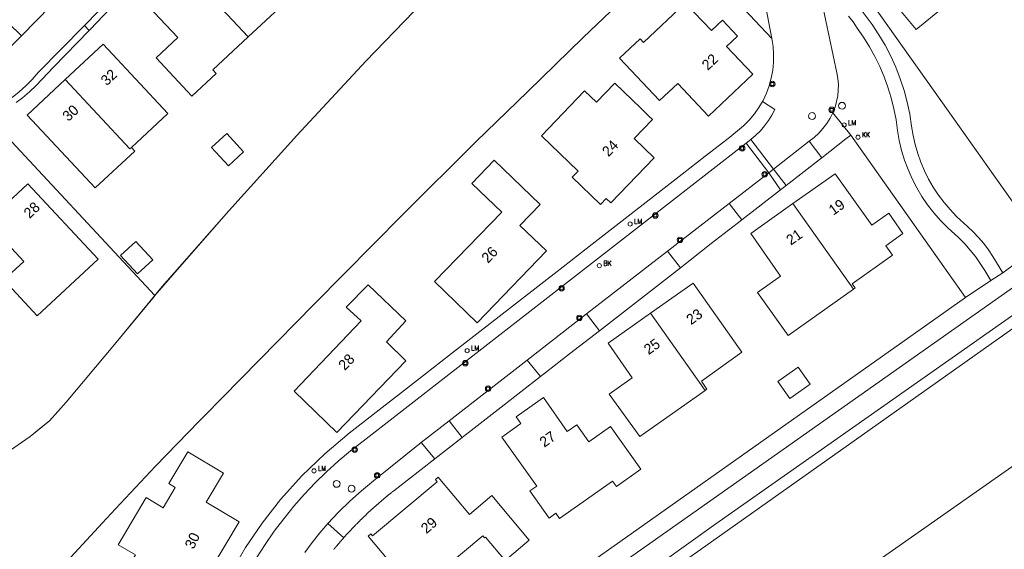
# Model space of a CAD drawing. Header units: metres. Extents: x 138165 to 154469, y 480134 to 494189.
# Tile 227 of 256: x 147852 to 147970, y 485210 to 485274. Entities that reach past the tile are written whole.
import ezdxf

# ---------------------------------------------------------------- set-up
doc = ezdxf.new("R2010")
doc.units = ezdxf.units.M
doc.header["$LTSCALE"] = 0.001
doc.header["$MEASUREMENT"] = 0
for name, color, linetype, lineweight in [('Level 5', 7, 'Continuous', 0), ('TOP-L-topo objecten punt', 7, 'Continuous', 0), ('TOP-L-topo objecten vlak', 7, 'Continuous', 0), ('TOP-L-water beschoeiing', 7, 'Continuous', 0), ('TOP-T-topo huisnummering naamgeving', 7, 'Continuous', 0)]:
    doc.layers.add(name, color=color, linetype=linetype, lineweight=lineweight)
doc.styles.add('Style-INTL_ISO', font='INTL_ISO.shx')
doc.styles.add('Style-STANDARD', font='STANDARD.shx')

# ---------------------------------------------------------------- blocks, each defined once
blk = doc.blocks.new('39')
at = {"layer": 'TOP-L-topo objecten punt', "color": 7, "linetype": 'Continuous', "lineweight": 0}
for p, q in [((0.0175, 0.0175), (-0.0175, 0.0175)), ((-0.0175, 0.0175), (-0.0175, -0.0175)), ((0.0175, 0.0175), (0.0175, -0.0175)), ((0.0175, -0.0175), (-0.0175, -0.0175))]:
    blk.add_line(p, q, dxfattribs=at)
blk.add_circle((0, 0), 0.0332, dxfattribs=at)
blk = doc.blocks.new('*U13')
at = {"layer": 'Level 5', "color": 7, "linetype": 'Continuous', "lineweight": 0}
blk.add_circle((0, 0), 0.0415, dxfattribs=at)
blk = doc.blocks.new('150')
at = {"layer": 'Level 5', "color": 7, "linetype": 'Continuous', "lineweight": 0}
blk.add_blockref('*U13', (0, 0), dxfattribs=at)
blk = doc.blocks.new('72')
at = {"layer": 'TOP-L-topo objecten punt', "color": 7, "linetype": 'Continuous', "lineweight": 0}
blk.add_circle((0, 0), 0.025, dxfattribs=at)
at = {"layer": 'TOP-L-topo objecten punt', "color": 7, "linetype": 'Continuous', "lineweight": 0, "style": 'Style-STANDARD'}
blk.add_text('BK', height=0.06, dxfattribs=at).set_placement((0.0483, 0))
blk = doc.blocks.new('16')
at = {"layer": 'TOP-L-topo objecten punt', "color": 7, "linetype": 'Continuous', "lineweight": 0}
blk.add_circle((0, 0), 0.025, dxfattribs=at)
at = {"layer": 'TOP-L-topo objecten punt', "color": 7, "linetype": 'Continuous', "lineweight": 0, "style": 'Style-STANDARD'}
blk.add_text('LM', height=0.06, dxfattribs=at).set_placement((0.0483, 0))
blk = doc.blocks.new('119')
at = {"layer": 'TOP-L-topo objecten punt', "color": 7, "linetype": 'Continuous', "lineweight": 0}
blk.add_circle((0, 0), 0.025, dxfattribs=at)
at = {"layer": 'TOP-L-topo objecten punt', "color": 7, "linetype": 'Continuous', "lineweight": 0, "style": 'Style-STANDARD'}
blk.add_text('KK', height=0.06, dxfattribs=at).set_placement((0.0483, 0))

msp = doc.modelspace()

# ---------------------------------------------------------------- linework, layer by layer
at = {"layer": 'TOP-L-topo objecten vlak', "flags": 128}
for points in [[(147768.4, 485093.45), (147813.92, 485125.57), (147897.4, 485184.4), (147974.52, 485238.99), (148051.81, 485293.78), (148053.47, 485295.29), (148061.19, 485300.68)], [(147921.52, 485297.3), (147921.11, 485296.84), (147919.44, 485295.24), (147919.33, 485295.14), (147917.42, 485293.3), (147910.21, 485286.2), (147905.91, 485281.85), (147893.17, 485268.65), (147884.89, 485259.7), (147876.7, 485250.64), (147871.03, 485244.17), (147869.96, 485242.93), (147867.82, 485240.44)], [(147946.28, 485287.62), (147943.45, 485285.16), (147942.9, 485284.55), (147942.4, 485283.89), (147941.97, 485283.19), (147941.59, 485282.46), (147941.28, 485281.69), (147941.04, 485280.9), (147940.87, 485280.09), (147940.77, 485279.27), (147940.74, 485278.45), (147940.79, 485277.63), (147940.9, 485276.81), (147941.09, 485276.01), (147941.97, 485271.37)], [(147851.79, 485271.68), (147864.05, 485284.28)], [(147962.81, 485279.2), (147958.56, 485284.35), (147958.68, 485284.45), (147958.48, 485284.7), (147953.3, 485280.44), (147953.51, 485280.19), (147953.62, 485280.28), (147956.98, 485276.21), (147956.52, 485275.83), (147959.31, 485272.43), (147964.72, 485276.88), (147962.81, 485279.2)], [(147838.35, 485190.38), (147839.49, 485191), (147842.48, 485192.95), (147845.08, 485195.37), (147850.68, 485201.32), (147856.18, 485207.33), (147856.27, 485207.42), (147861.52, 485213.1), (147863.08, 485214.78), (147867.87, 485219.91), (147873.15, 485225.34), (147873.69, 485225.89), (147886.99, 485239.47), (147897.6, 485250.19), (147906.41, 485258.92), (147912.65, 485264.98), (147919.31, 485271.48), (147930.78, 485282.45)], [(147941.97, 485271.37), (147931.32, 485282.7), (147930.78, 485282.45)], [(147949.56, 485281.92), (147963.18, 485262.65), (147972.02, 485250.16)], [(147870.85, 485280.32), (147866.28, 485276.07), (147870.56, 485271.47), (147867.96, 485269.05), (147872.26, 485264.43), (147875.19, 485267.16), (147874.79, 485267.6), (147879.02, 485271.55)], [(147870.85, 485280.32), (147879.02, 485271.55)], [(147879.02, 485271.55), (147883.26, 485275.5), (147883.67, 485275.06), (147886.75, 485277.93), (147886.26, 485278.45)], [(147864.42, 485278.18), (147859.34, 485272.91)], [(147859.9, 485272.33), (147860.02, 485272.45), (147862.45, 485274.97), (147864.88, 485277.49), (147864.97, 485277.58)], [(147949.33, 485262.44), (147949.58, 485263.09), (147949.77, 485263.77), (147949.9, 485264.46), (147949.97, 485265.15), (147949.98, 485265.85), (147949.92, 485266.55), (147949.81, 485267.24), (147948.02, 485275.58), (147947.85, 485276.93)], [(147934.72, 485272.31), (147931.57, 485275.63), (147926.55, 485270.88), (147926.14, 485271.32), (147923.68, 485268.98), (147928.49, 485263.9), (147930.67, 485265.97), (147934.38, 485262.04), (147939.68, 485267.07), (147936.54, 485270.39), (147937.85, 485271.64), (147936.04, 485273.55), (147934.72, 485272.31)], [(147969.75, 485243.16), (147968.54, 485245.16), (147968.02, 485245.95), (147967.45, 485246.7), (147966.84, 485247.42), (147966.2, 485248.11), (147965.51, 485248.76), (147964.18, 485249.97), (147963.41, 485250.78), (147962.68, 485251.64), (147962.01, 485252.53), (147961.39, 485253.47), (147960.83, 485254.44), (147960.33, 485255.44), (147959.89, 485256.47), (147959.52, 485257.53), (147959.21, 485258.6), (147958.96, 485259.7), (147958.78, 485260.8), (147958.56, 485262.26), (147958.25, 485263.7), (147957.87, 485265.12), (147957.42, 485266.52), (147956.88, 485267.9), (147956.28, 485269.24), (147955.6, 485270.55), (147954.86, 485271.82), (147954.05, 485273.05), (147952.35, 485275.31)], [(147951.21, 485274.06), (147951.74, 485273.35), (147952.22, 485272.6), (147953, 485271.51), (147953.71, 485270.37), (147954.37, 485269.2), (147954.96, 485268), (147955.48, 485266.76), (147955.94, 485265.5), (147956.34, 485264.22), (147956.66, 485262.92), (147956.91, 485261.6), (147957.1, 485260.28), (147957.3, 485259.08), (147957.58, 485257.9), (147957.93, 485256.73), (147958.35, 485255.6), (147958.84, 485254.48), (147959.4, 485253.41), (147960.02, 485252.36), (147960.7, 485251.36), (147961.45, 485250.4), (147962.25, 485249.49), (147963.1, 485248.62), (147964.47, 485247.37), (147965.17, 485246.66), (147965.84, 485245.91), (147966.46, 485245.13), (147967.04, 485244.31), (147967.58, 485243.47), (147968.3, 485242.27)], [(147850.16, 485273.26), (147851.79, 485271.68)], [(147850.66, 485264.27), (147851.5, 485264.95), (147852.31, 485265.68), (147853.06, 485266.45), (147853.77, 485267.27), (147859.34, 485272.91)], [(147859.34, 485272.91), (147859.9, 485272.33)], [(147851.79, 485271.68), (147849.06, 485269.01), (147848.41, 485268.42), (147847.72, 485267.89), (147846.98, 485267.42), (147846.2, 485267.02), (147845.4, 485266.68), (147844.57, 485266.41), (147843.71, 485266.21), (147842.85, 485266.08), (147841.97, 485266.03), (147841.1, 485266.05), (147840.23, 485266.14), (147839.37, 485266.31)], [(147859.9, 485272.33), (147855.63, 485267.9), (147853.52, 485265.71), (147852.74, 485264.95), (147851.91, 485264.24), (147851.15, 485263.68)], [(147941.97, 485271.37), (147942.12, 485270.42), (147942.19, 485269.46), (147942.18, 485268.5), (147942.09, 485267.55), (147941.91, 485266.6), (147941.66, 485265.68), (147941.32, 485264.78), (147940.92, 485263.91), (147940.84, 485263.77)], [(147864.98, 485258.27), (147869.35, 485262.34), (147861.58, 485270.67), (147857.02, 485266.42)], [(147857.02, 485266.42), (147852.45, 485262.16), (147860.62, 485253.39), (147865.39, 485257.83), (147864.98, 485258.27)], [(147857.02, 485266.42), (147864.78, 485258.08), (147864.98, 485258.27)], [(147927.17, 485262.08), (147926.22, 485262.99), (147923.1, 485265.99), (147920.88, 485263.69), (147919.47, 485265.05), (147914.27, 485259.65), (147918.69, 485255.39), (147917.99, 485254.67), (147921.38, 485251.41), (147922.07, 485252.13), (147922.62, 485251.6), (147927.82, 485257), (147925.42, 485259.32), (147927.64, 485261.62), (147927.17, 485262.08)], [(147940.84, 485263.77), (147940.43, 485263.07), (147939.88, 485262.29), (147939.27, 485261.55), (147938.59, 485260.87), (147937.86, 485260.24), (147936.72, 485259.35), (147933.96, 485257.2), (147931.2, 485255.05), (147919.66, 485246.07), (147916.9, 485243.92), (147903.11, 485233.18), (147900.35, 485231.03), (147891.17, 485223.88), (147888.24, 485221.42), (147885.49, 485218.77), (147882.93, 485215.92), (147880.72, 485213.09), (147878.71, 485210.13), (147876.89, 485207.03)], [(147940.84, 485263.77), (147942.35, 485262.84), (147941.98, 485262.15), (147941.57, 485261.49), (147941.11, 485260.86), (147940.61, 485260.27), (147940.06, 485259.72), (147939.47, 485259.22)], [(147867.82, 485240.44), (147847.86, 485261.87)], [(147946.46, 485259), (147947.05, 485259.46), (147947.61, 485259.97), (147948.12, 485260.53), (147948.58, 485261.13), (147948.98, 485261.77), (147949.33, 485262.44)], [(147951.46, 485259.75), (147949.33, 485262.44)], [(147878.48, 485257.75), (147876.44, 485259.95), (147874.61, 485258.24), (147876.65, 485256.05), (147878.48, 485257.75)], [(147947.97, 485257.03), (147950.87, 485259.28), (147951.46, 485259.75)], [(147965.28, 485240.2), (147951.46, 485259.75)], [(147938.88, 485258.76), (147892.84, 485222.94), (147891.33, 485221.77), (147889.86, 485220.54), (147888.45, 485219.26), (147887.08, 485217.92), (147885.77, 485216.53), (147884.51, 485215.1), (147883.3, 485213.61), (147882.15, 485212.09), (147881.07, 485210.52), (147880.04, 485208.9)], [(147938.88, 485258.76), (147939.47, 485259.22)], [(147941.61, 485255.22), (147938.88, 485258.76)], [(147939.47, 485259.22), (147942.19, 485255.64)], [(147942.19, 485255.64), (147946.46, 485259)], [(147947.97, 485257.03), (147946.46, 485259)], [(147943.69, 485253.69), (147947.66, 485256.78), (147947.97, 485257.03)], [(147901.43, 485242.12), (147906.57, 485237.17), (147914.89, 485245.81), (147911.69, 485248.86), (147914.13, 485251.39), (147908.6, 485256.73), (147905.92, 485253.94), (147909.52, 485250.49), (147901.43, 485242.12)], [(147936.86, 485251.52), (147941.61, 485255.22)], [(147942.19, 485255.64), (147941.61, 485255.22)], [(147943.03, 485253.18), (147941.61, 485255.22)], [(147942.19, 485255.64), (147943.69, 485253.69)], [(147951.78, 485241.23), (147951.98, 485241.37), (147951.63, 485241.86), (147956.5, 485245.31), (147955.7, 485246.44), (147957.74, 485247.91), (147956.03, 485250.35), (147953.98, 485248.91), (147949.6, 485255.1), (147944.52, 485251.5)], [(147847.61, 485249.3), (147852.04, 485244.55), (147849.64, 485242.32), (147853.67, 485238), (147861, 485244.83), (147852.55, 485253.9), (147847.61, 485249.3)], [(147943.03, 485253.18), (147943.69, 485253.69)], [(147938.38, 485249.56), (147943.03, 485253.18)], [(147929.45, 485245.78), (147936.86, 485251.52)], [(147936.86, 485251.52), (147938.38, 485249.56)], [(147944.52, 485251.5), (147939.45, 485247.9), (147943.03, 485242.77), (147940.27, 485240.81), (147943.93, 485235.66), (147951.78, 485241.23)], [(147944.52, 485251.5), (147951.78, 485241.23)], [(147930.98, 485243.79), (147934.7, 485246.69), (147937.8, 485249.1), (147938.38, 485249.56)], [(147867.56, 485244.76), (147865.51, 485246.95), (147863.68, 485245.25), (147865.73, 485243.05), (147867.56, 485244.76)], [(147974.28, 485246.56), (147969.75, 485243.16)], [(147919.71, 485238.23), (147929.45, 485245.78)], [(147929.45, 485245.78), (147930.98, 485243.79)], [(147975.51, 485244.63), (147765.97, 485096.89), (147765.76, 485096.63), (147765.62, 485096.34), (147765.55, 485096.01), (147765.55, 485095.68), (147765.64, 485095.36), (147765.79, 485095.08)], [(147921.26, 485236.22), (147930.98, 485243.79)], [(147968.3, 485242.27), (147969.75, 485243.16)], [(147884.56, 485228.96), (147889.67, 485223.99), (147897.99, 485232.61), (147895.64, 485234.88), (147897.97, 485237.39), (147893.46, 485241.72), (147890.81, 485239.03), (147892.62, 485237.4), (147884.56, 485228.96)], [(147933.97, 485229.04), (147934.18, 485229.18), (147933.54, 485230.13), (147938.36, 485233.63), (147932.51, 485241.93), (147927.4, 485238.32)], [(147968.3, 485242.27), (147965.28, 485240.2)], [(147867.82, 485240.44), (147867.77, 485240.39), (147862.94, 485234.55), (147857.16, 485227.64), (147855.15, 485225.39), (147854.39, 485224.78), (147852.8, 485223.49), (147851.38, 485222.51)], [(147965.28, 485240.2), (147874.49, 485176.03)], [(147765.79, 485095.08), (147765.99, 485094.85), (147766.23, 485094.68), (147766.5, 485094.56), (147766.79, 485094.5), (147767.08, 485094.5), (147767.37, 485094.57), (147767.64, 485094.69), (147767.87, 485094.87), (147786.33, 485108.04), (147792.05, 485112.48), (147798.11, 485116.45), (147815.89, 485129.08), (147820.89, 485132.36), (147830.54, 485139.05), (147847.82, 485151.04), (147864.98, 485163.41), (147905.46, 485191.67), (147935.23, 485212.98), (147971.47, 485238.44)], [(147912.57, 485232.68), (147919.71, 485238.23)], [(147919.71, 485238.23), (147921.26, 485236.22)], [(147927.4, 485238.32), (147922.32, 485234.73), (147925.19, 485230.56), (147922.43, 485228.6), (147926.1, 485223.48), (147933.97, 485229.04)], [(147927.4, 485238.32), (147933.97, 485229.04)], [(147914.17, 485230.7), (147914.9, 485231.27), (147917.66, 485233.42), (147921.26, 485236.22)], [(147903.2, 485225.39), (147912.57, 485232.68)], [(147914.17, 485230.7), (147912.57, 485232.68)], [(147944.14, 485228.07), (147946.59, 485229.79), (147945.15, 485231.84), (147942.71, 485230.09), (147944.14, 485228.07)], [(147904.76, 485223.37), (147909.45, 485227.03), (147914.17, 485230.7)], [(147916.46, 485213.64), (147922.83, 485218.14), (147923.29, 485217.48), (147926.23, 485219.56), (147922.59, 485224.71), (147919.98, 485222.86), (147918.54, 485224.9), (147917.39, 485224.09), (147914.51, 485228.18), (147911.24, 485225.87), (147911.82, 485225.05), (147909.53, 485223.43), (147913.71, 485217.52), (147912.89, 485216.95), (147915.2, 485213.68), (147916.02, 485214.26), (147916.46, 485213.64)], [(147899.82, 485222.78), (147903.2, 485225.39)], [(147904.76, 485223.37), (147903.2, 485225.39)], [(147888.61, 485213.02), (147889.9, 485214.39), (147891.24, 485215.71), (147892.64, 485216.97), (147894.08, 485218.18), (147899.82, 485222.78)], [(147899.82, 485222.78), (147901.46, 485220.8)], [(147901.46, 485220.8), (147904.76, 485223.37)], [(147802.19, 485039.88), (148002.23, 485180.25), (147973.11, 485221.45), (147773.25, 485081.25), (147802.19, 485039.88)], [(147870.25, 485217.38), (147868.8, 485214.93), (147866.77, 485216.14), (147863.39, 485210.48), (147865.48, 485209.26), (147863.86, 485206.53), (147871.3, 485202.1), (147877.93, 485213.24), (147873.98, 485215.59), (147876.06, 485219.08), (147871.76, 485221.64), (147869.5, 485217.83), (147870.25, 485217.38)], [(147890.52, 485211.32), (147890.54, 485211.35), (147890.56, 485211.37), (147890.58, 485211.39), (147890.6, 485211.41), (147890.61, 485211.43), (147890.65, 485211.47), (147890.7, 485211.52), (147890.73, 485211.56), (147890.78, 485211.61), (147890.82, 485211.66), (147890.94, 485211.79), (147890.98, 485211.84), (147891.06, 485211.92), (147891.11, 485211.97), (147891.15, 485212.01), (147891.19, 485212.06), (147891.23, 485212.1), (147891.27, 485212.15), (147891.31, 485212.19), (147891.35, 485212.24), (147891.39, 485212.28), (147891.44, 485212.33), (147891.48, 485212.37), (147891.52, 485212.41), (147891.56, 485212.46), (147891.61, 485212.5), (147891.65, 485212.55), (147891.69, 485212.59), (147891.77, 485212.68), (147891.82, 485212.72), (147891.86, 485212.77), (147891.9, 485212.81), (147891.94, 485212.85), (147891.98, 485212.9), (147892.03, 485212.94), (147892.07, 485212.98), (147892.11, 485213.03), (147892.16, 485213.07), (147892.33, 485213.24), (147892.37, 485213.29), (147892.41, 485213.33), (147892.46, 485213.37), (147892.54, 485213.46), (147892.59, 485213.5), (147892.63, 485213.54), (147892.67, 485213.59), (147892.72, 485213.63), (147892.76, 485213.67), (147892.8, 485213.71), (147892.85, 485213.76), (147892.94, 485213.84), (147892.98, 485213.88), (147893.02, 485213.93), (147893.07, 485213.97), (147893.15, 485214.05), (147893.2, 485214.09), (147893.29, 485214.18), (147893.33, 485214.22), (147893.38, 485214.26), (147893.42, 485214.3), (147893.47, 485214.34), (147893.51, 485214.39), (147893.55, 485214.43), (147893.6, 485214.47), (147893.64, 485214.51), (147893.69, 485214.55), (147893.73, 485214.59), (147893.78, 485214.63), (147893.82, 485214.67), (147893.87, 485214.72), (147893.91, 485214.76), (147893.96, 485214.8), (147894, 485214.84), (147894.05, 485214.88), (147894.09, 485214.92), (147894.14, 485214.96), (147894.18, 485215), (147894.23, 485215.04), (147894.28, 485215.08), (147894.32, 485215.12), (147894.37, 485215.16), (147894.41, 485215.2), (147894.46, 485215.24), (147894.5, 485215.28), (147894.55, 485215.33), (147894.6, 485215.36), (147894.64, 485215.41), (147894.73, 485215.48), (147894.78, 485215.53), (147894.83, 485215.56), (147894.92, 485215.64), (147894.96, 485215.68), (147895.01, 485215.72), (147895.06, 485215.76), (147895.1, 485215.8), (147895.15, 485215.84), (147895.2, 485215.88), (147895.24, 485215.92), (147895.29, 485215.96), (147895.34, 485216), (147895.43, 485216.08), (147895.48, 485216.11), (147895.52, 485216.15), (147895.57, 485216.19), (147895.62, 485216.23), (147895.67, 485216.27), (147895.71, 485216.31), (147895.76, 485216.35), (147895.81, 485216.39), (147895.85, 485216.42), (147895.9, 485216.46), (147895.95, 485216.5), (147896, 485216.54), (147896.04, 485216.58), (147896.09, 485216.61), (147896.14, 485216.65), (147896.19, 485216.69), (147896.23, 485216.73), (147896.24, 485216.73), (147896.24, 485216.73), (147896.24, 485216.73), (147896.24, 485216.74), (147896.25, 485216.74), (147896.25, 485216.74), (147896.25, 485216.74), (147896.25, 485216.74), (147896.26, 485216.75), (147896.26, 485216.75), (147896.26, 485216.75), (147896.26, 485216.75), (147896.27, 485216.75), (147896.27, 485216.76), (147896.27, 485216.76), (147896.27, 485216.76), (147896.28, 485216.76), (147896.28, 485216.76), (147896.28, 485216.77), (147896.28, 485216.77), (147896.29, 485216.77), (147896.29, 485216.77), (147896.29, 485216.77), (147896.29, 485216.78), (147896.3, 485216.78), (147896.3, 485216.78), (147896.3, 485216.78), (147896.3, 485216.78), (147896.31, 485216.78), (147896.31, 485216.79), (147896.31, 485216.79), (147896.31, 485216.79), (147896.32, 485216.79), (147896.32, 485216.79), (147896.32, 485216.8), (147896.32, 485216.8), (147896.33, 485216.8), (147896.33, 485216.8), (147896.33, 485216.81), (147896.33, 485216.81), (147896.33, 485216.81), (147896.34, 485216.81), (147896.34, 485216.81), (147896.34, 485216.82), (147896.35, 485216.82), (147896.35, 485216.82), (147896.35, 485216.82), (147896.35, 485216.82), (147896.36, 485216.82), (147896.36, 485216.83), (147896.36, 485216.83), (147896.36, 485216.83), (147896.36, 485216.83), (147896.37, 485216.83), (147896.37, 485216.84), (147896.37, 485216.84), (147896.38, 485216.84), (147896.38, 485216.84), (147896.38, 485216.84), (147896.38, 485216.85), (147896.39, 485216.85), (147896.39, 485216.85), (147896.39, 485216.85), (147896.39, 485216.85), (147896.39, 485216.86), (147896.4, 485216.86), (147896.4, 485216.86), (147896.4, 485216.86), (147896.4, 485216.86), (147896.41, 485216.87), (147896.41, 485216.87), (147896.41, 485216.87), (147896.42, 485216.87), (147896.42, 485216.87), (147896.42, 485216.88), (147896.42, 485216.88), (147896.42, 485216.88), (147896.43, 485216.88), (147896.43, 485216.88), (147896.43, 485216.89), (147896.43, 485216.89), (147896.44, 485216.89), (147896.44, 485216.89), (147896.44, 485216.89), (147896.45, 485216.9), (147896.45, 485216.9), (147896.45, 485216.9), (147896.45, 485216.9), (147896.45, 485216.9), (147896.46, 485216.91), (147896.46, 485216.91), (147896.46, 485216.91), (147896.46, 485216.91), (147896.47, 485216.91), (147896.47, 485216.91), (147896.47, 485216.92), (147896.48, 485216.92), (147896.48, 485216.92), (147896.48, 485216.92), (147896.48, 485216.92), (147896.48, 485216.93), (147896.49, 485216.93), (147896.49, 485216.93), (147896.49, 485216.93), (147896.49, 485216.93), (147896.5, 485216.94), (147896.5, 485216.94), (147896.5, 485216.94), (147896.51, 485216.94), (147896.51, 485216.94), (147896.51, 485216.95), (147896.51, 485216.95), (147896.52, 485216.95), (147896.52, 485216.95), (147896.52, 485216.95), (147896.52, 485216.96), (147896.52, 485216.96), (147896.53, 485216.96), (147896.53, 485216.96), (147896.53, 485216.96), (147896.54, 485216.97), (147896.54, 485216.97), (147896.54, 485216.97), (147896.54, 485216.97), (147896.54, 485216.97), (147896.55, 485216.97), (147896.55, 485216.98), (147901.46, 485220.8)], [(147901.75, 485218.06), (147893.99, 485211.54), (147893.79, 485211.78), (147893.46, 485211.51), (147899.36, 485204.49), (147899.68, 485204.77), (147899.46, 485205.03), (147901.75, 485206.96), (147902.07, 485206.58), (147902.68, 485207.09), (147902.36, 485207.47), (147907.23, 485211.56), (147907.44, 485211.3), (147907.56, 485211.39), (147909.91, 485208.59), (147912.81, 485211.03), (147908.3, 485216.39), (147905.62, 485214.13), (147901.88, 485218.59), (147901.55, 485218.31), (147901.75, 485218.06)], [(147885.83, 485209.53), (147886.71, 485210.73), (147887.64, 485211.89), (147888.61, 485213.02)], [(147888.61, 485213.02), (147890.52, 485211.32)], [(147889.32, 485209.92), (147889.34, 485209.94), (147889.36, 485209.96), (147889.38, 485209.98), (147889.39, 485210), (147889.41, 485210.03), (147889.43, 485210.05), (147889.45, 485210.07), (147889.46, 485210.09), (147889.48, 485210.11), (147889.5, 485210.13), (147889.52, 485210.15), (147889.53, 485210.17), (147889.55, 485210.2), (147889.57, 485210.22), (147889.59, 485210.24), (147889.6, 485210.26), (147889.62, 485210.28), (147889.64, 485210.3), (147889.66, 485210.32), (147889.67, 485210.34), (147889.69, 485210.36), (147889.71, 485210.39), (147889.75, 485210.43), (147889.76, 485210.45), (147889.78, 485210.47), (147889.8, 485210.49), (147889.82, 485210.51), (147889.83, 485210.53), (147889.85, 485210.56), (147889.87, 485210.58), (147889.89, 485210.6), (147889.91, 485210.62), (147889.92, 485210.64), (147889.94, 485210.66), (147889.96, 485210.68), (147890, 485210.72), (147890.01, 485210.74), (147890.03, 485210.76), (147890.05, 485210.78), (147890.09, 485210.83), (147890.1, 485210.85), (147890.14, 485210.89), (147890.16, 485210.91), (147890.18, 485210.93), (147890.19, 485210.95), (147890.23, 485210.99), (147890.25, 485211.02), (147890.27, 485211.03), (147890.29, 485211.06), (147890.3, 485211.08), (147890.32, 485211.1), (147890.34, 485211.12), (147890.36, 485211.14), (147890.38, 485211.16), (147890.39, 485211.18), (147890.41, 485211.2), (147890.43, 485211.22), (147890.45, 485211.24), (147890.47, 485211.26), (147890.48, 485211.28), (147890.5, 485211.31), (147890.52, 485211.32)]]:
    msp.add_lwpolyline(points, dxfattribs=at)
at = {"layer": 'TOP-L-water beschoeiing', "flags": 128}
msp.add_lwpolyline([(147850.32, 485221.77), (147852.8, 485223.49), (147855.15, 485225.39), (147857.16, 485227.64), (147862.94, 485234.55), (147868.7, 485241.52), (147876.7, 485250.64), (147884.89, 485259.7), (147893.17, 485268.65), (147905.91, 485281.85), (147910.21, 485286.2), (147917.42, 485293.3), (147921.11, 485296.84)], dxfattribs=at)

# ---------------------------------------------------------------- block references
at = {"layer": 'TOP-L-topo objecten punt', "xscale": 10, "yscale": 10, "zscale": 10}
for name, p in [('39', (147942.04, 485265.89)), ('39', (147949.18, 485262.78)), ('150', (147950.42, 485263.27)), ('150', (147946.81, 485262.03)), ('16', (147950.67, 485260.95)), ('119', (147952.33, 485259.49)), ('39', (147938.41, 485258.16)), ('39', (147941.11, 485255.03)), ('39', (147927.98, 485250.07)), ('16', (147924.94, 485249.06)), ('39', (147930.93, 485247.14)), ('72', (147921.25, 485244.04)), ('39', (147916.7, 485241.31)), ('39', (147918.85, 485237.76)), ('16', (147905.35, 485233.82)), ('39', (147905.13, 485232.31)), ('39', (147907.87, 485229.24)), ('39', (147891.83, 485221.91)), ('16', (147886.94, 485219.36)), ('39', (147894.53, 485218.81)), ('150', (147889.66, 485217.8)), ('150', (147891.45, 485217.21))]:
    msp.add_blockref(name, p, dxfattribs=at)

# ---------------------------------------------------------------- texts
at = {"layer": 'TOP-T-topo huisnummering naamgeving', "style": 'Style-INTL_ISO'}
for s, rotation, p in [('22', 43.4, (147934.28, 485267.46)), ('32', 43, (147862.02, 485265.61)), ('30', 43, (147857.41, 485261.32)), ('24', 46.1, (147922.34, 485257.07)), ('28', 43, (147852.75, 485249.65)), ('19', 35.3, (147949.37, 485250.04)), ('21', 35.3, (147944.27, 485246.44)), ('26', 46.1, (147907.85, 485244.26)), ('23', 35.3, (147932.26, 485236.87)), ('25', 35.3, (147927.16, 485233.27)), ('28', 46.1, (147890.64, 485231.36)), ('27', 35.3, (147914.62, 485222.13)), ('29', 40.1, (147900.45, 485211.74)), ('30', 64.7, (147872.47, 485209.87))]:
    msp.add_text(s, height=1.25, rotation=rotation, dxfattribs=at).set_placement(p)

doc.saveas('drawing.dxf')
